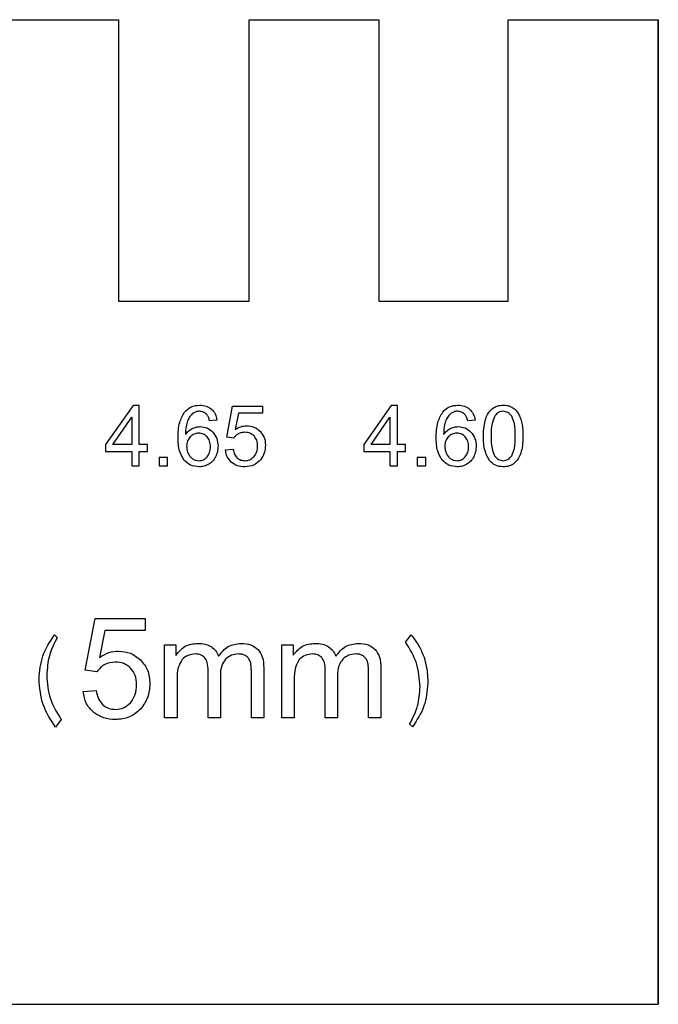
# Model space of a CAD drawing. Header units: millimetres. Extents: x -50.1 to 43.6, y -10 to 25.
# Tile 4 of 4: x 20.9 to 43.6, y -10 to 25. Entities that reach past the tile are written whole.
import ezdxf

# ---------------------------------------------------------------- set-up
doc = ezdxf.new("R2010")
doc.units = ezdxf.units.MM
doc.layers.get('0').update_dxf_attribs({"linetype": 'CONTINUOUS'})

msp = doc.modelspace()

# ---------------------------------------------------------------- linework, layer by layer
for p, q in [((19.768, 25), (24.418, 25)), ((24.418, 25), (24.418, 15)), ((29.068, 15), (29.068, 25)), ((29.068, 25), (33.668, 25)), ((33.668, 25), (33.668, 15)), ((38.268, 15), (38.268, 25)), ((38.268, 25), (43.604, 25)), ((43.604, -10), (43.604, 25)), ((43.604, 25), (43.604, -10)), ((24.418, 15), (29.068, 15)), ((33.668, 15), (38.268, 15)), ((28.267, 10.157), (28.475, 11.26)), ((28.475, 11.26), (29.543, 11.26)), ((29.543, 11.26), (29.543, 11.008)), ((28.686, 11.008), (28.571, 10.431)), ((29.543, 11.008), (28.686, 11.008)), ((27.92, 10.763), (27.658, 10.743)), ((37.093, 10.763), (36.831, 10.743)), ((28.515, 10.125), (28.267, 10.157)), ((28.22, 9.704), (28.497, 9.728)), ((23.242, 1.872), (23.592, 3.713)), ((23.592, 3.713), (25.366, 3.713)), ((25.366, 3.713), (25.366, 3.288)), ((23.941, 3.288), (23.748, 2.333)), ((25.366, 3.288), (23.941, 3.288)), ((22.146, 3.132), (22.244, 3.036)), ((34.624, 2.87), (34.822, 3.139)), ((26.062, 0.182), (26.062, 2.773)), ((26.062, 2.773), (26.458, 2.773)), ((26.458, 2.773), (26.458, 2.411)), ((30.227, 0.182), (30.227, 2.773)), ((30.227, 2.773), (30.623, 2.773)), ((30.623, 2.773), (30.623, 2.411)), ((26.458, 2.411), (26.468, 2.411)), ((30.623, 2.411), (30.633, 2.411)), ((23.657, 1.823), (23.242, 1.872)), ((27.603, 0.182), (27.603, 1.867)), ((29.143, 0.182), (29.143, 1.818)), ((29.583, 1.962), (29.583, 0.182)), ((31.768, 0.182), (31.768, 1.867)), ((33.308, 0.182), (33.308, 1.818)), ((33.748, 1.962), (33.748, 0.182)), ((26.502, 1.528), (26.502, 0.182)), ((28.042, 1.686), (28.042, 0.182)), ((30.667, 1.528), (30.667, 0.182)), ((32.207, 1.686), (32.207, 0.182)), ((23.167, 1.122), (23.626, 1.156)), ((22.388, 0.121), (22.188, -0.147)), ((26.502, 0.182), (26.062, 0.182)), ((28.042, 0.182), (27.603, 0.182)), ((29.583, 0.182), (29.143, 0.182)), ((30.667, 0.182), (30.227, 0.182)), ((32.207, 0.182), (31.768, 0.182)), ((33.748, 0.182), (33.308, 0.182)), ((34.864, -0.14), (34.768, -0.045)), ((-50, -10), (43.604, -10)), ((-50, -10), (43.604, -10))]:
    msp.add_line(p, q)
for points in [[(24.895, 9.656), (24.895, 9.142), (25.159, 9.142), (25.159, 9.656), (25.449, 9.656), (25.449, 9.898), (25.159, 9.898), (25.159, 11.289), (24.944, 11.289), (23.964, 9.898), (23.964, 9.656)], [(34.068, 9.656), (34.068, 9.142), (34.332, 9.142), (34.332, 9.656), (34.622, 9.656), (34.622, 9.898), (34.332, 9.898), (34.332, 11.289), (34.116, 11.289), (33.136, 9.898), (33.136, 9.656)], [(24.895, 10.866), (24.895, 9.898), (24.223, 9.898)], [(34.068, 10.866), (34.068, 9.898), (33.396, 9.898)], [(25.866, 9.442), (25.866, 9.142), (26.167, 9.142), (26.167, 9.442)], [(35.039, 9.442), (35.039, 9.142), (35.34, 9.142), (35.34, 9.442)]]:
    msp.add_lwpolyline(points, close=True)
for points, knots in [([(26.77, 11.052), (26.844, 11.124), (26.995, 11.27), (27.204, 11.289), (27.311, 11.298)], [0, 0, 0, 0, 0.02991912, 0.06103852, 0.06103852, 0.06103852, 0.06103852]), ([(27.311, 11.298), (27.39, 11.293), (27.542, 11.284), (27.666, 11.197), (27.725, 11.156)], [0, 0, 0, 0, 0.02330687, 0.04458803, 0.04458803, 0.04458803, 0.04458803]), ([(35.943, 11.052), (36.017, 11.124), (36.167, 11.27), (36.377, 11.289), (36.484, 11.298)], [0, 0, 0, 0, 0.02991874, 0.06103815, 0.06103815, 0.06103815, 0.06103815]), ([(36.484, 11.298), (36.563, 11.293), (36.715, 11.284), (36.839, 11.197), (36.898, 11.156)], [0, 0, 0, 0, 0.02330734, 0.04458809, 0.04458809, 0.04458809, 0.04458809]), ([(37.704, 11.172), (37.76, 11.209), (37.879, 11.286), (38.02, 11.294), (38.094, 11.298)], [0, 0, 0, 0, 0.01989179, 0.04158219, 0.04158219, 0.04158219, 0.04158219]), ([(38.094, 11.298), (38.148, 11.296), (38.254, 11.291), (38.35, 11.248), (38.397, 11.228)], [0, 0, 0, 0, 0.01631791, 0.03137096, 0.03137096, 0.03137096, 0.03137096]), ([(38.397, 11.228), (38.439, 11.202), (38.523, 11.149), (38.582, 11.068), (38.612, 11.027)], [0, 0, 0, 0, 0.01460195, 0.02968589, 0.02968589, 0.02968589, 0.02968589]), ([(26.54, 10.147), (26.543, 10.33), (26.548, 10.652), (26.704, 10.932), (26.77, 11.052)], [0, 0, 0, 0, 0.05406637, 0.09467861, 0.09467861, 0.09467861, 0.09467861]), ([(27.074, 11.011), (27.034, 10.976), (26.949, 10.902), (26.902, 10.8), (26.877, 10.746)], [0, 0, 0, 0, 0.01577003, 0.03330949, 0.03330949, 0.03330949, 0.03330949]), ([(27.295, 11.081), (27.254, 11.079), (27.175, 11.073), (27.107, 11.031), (27.074, 11.011)], [0, 0, 0, 0, 0.01195832, 0.02352145, 0.02352145, 0.02352145, 0.02352145]), ([(27.558, 10.968), (27.521, 11.001), (27.445, 11.067), (27.345, 11.077), (27.295, 11.081)], [0, 0, 0, 0, 0.01463189, 0.02933347, 0.02933347, 0.02933347, 0.02933347]), ([(27.658, 10.743), (27.647, 10.789), (27.627, 10.87), (27.579, 10.939), (27.558, 10.968)], [0, 0, 0, 0, 0.01406028, 0.02485181, 0.02485181, 0.02485181, 0.02485181]), ([(27.725, 11.156), (27.774, 11.102), (27.877, 10.991), (27.905, 10.841), (27.92, 10.763)], [0, 0, 0, 0, 0.02133662, 0.04459695, 0.04459695, 0.04459695, 0.04459695]), ([(35.713, 10.147), (35.716, 10.33), (35.721, 10.652), (35.876, 10.932), (35.943, 11.052)], [0, 0, 0, 0, 0.05406637, 0.09467901, 0.09467901, 0.09467901, 0.09467901]), ([(36.246, 11.011), (36.206, 10.976), (36.122, 10.902), (36.075, 10.8), (36.05, 10.746)], [0, 0, 0, 0, 0.01577037, 0.03330982, 0.03330982, 0.03330982, 0.03330982]), ([(36.468, 11.081), (36.427, 11.079), (36.348, 11.073), (36.28, 11.031), (36.246, 11.011)], [0, 0, 0, 0, 0.01195832, 0.02352103, 0.02352103, 0.02352103, 0.02352103]), ([(36.731, 10.968), (36.693, 11.001), (36.618, 11.067), (36.518, 11.077), (36.468, 11.081)], [0, 0, 0, 0, 0.0146315, 0.02933355, 0.02933355, 0.02933355, 0.02933355]), ([(36.831, 10.743), (36.82, 10.789), (36.8, 10.87), (36.752, 10.939), (36.731, 10.968)], [0, 0, 0, 0, 0.01406028, 0.02485207, 0.02485207, 0.02485207, 0.02485207]), ([(36.898, 11.156), (36.947, 11.102), (37.05, 10.991), (37.078, 10.841), (37.093, 10.763)], [0, 0, 0, 0, 0.02133691, 0.04459724, 0.04459724, 0.04459724, 0.04459724]), ([(37.471, 10.813), (37.499, 10.885), (37.552, 11.021), (37.655, 11.124), (37.704, 11.172)], [0, 0, 0, 0, 0.02281882, 0.04320984, 0.04320984, 0.04320984, 0.04320984]), ([(37.801, 10.926), (37.761, 10.834), (37.663, 10.604), (37.664, 10.352), (37.664, 10.201)], [0, 0, 0, 0, 0.02975148, 0.07444927, 0.07444927, 0.07444927, 0.07444927]), ([(38.091, 11.08), (38.033, 11.073), (37.916, 11.06), (37.839, 10.971), (37.801, 10.926)], [0, 0, 0, 0, 0.01678009, 0.03391523, 0.03391523, 0.03391523, 0.03391523]), ([(38.398, 10.905), (38.356, 10.956), (38.275, 11.054), (38.15, 11.071), (38.091, 11.08)], [0, 0, 0, 0, 0.01904117, 0.03651161, 0.03651161, 0.03651161, 0.03651161]), ([(38.523, 10.201), (38.524, 10.35), (38.527, 10.595), (38.434, 10.819), (38.398, 10.905)], [0, 0, 0, 0, 0.04423806, 0.07217557, 0.07217557, 0.07217557, 0.07217557]), ([(38.612, 11.027), (38.639, 10.98), (38.697, 10.879), (38.729, 10.767), (38.745, 10.708)], [0, 0, 0, 0, 0.01636381, 0.03471923, 0.03471923, 0.03471923, 0.03471923]), ([(26.877, 10.746), (26.856, 10.676), (26.808, 10.514), (26.804, 10.345), (26.803, 10.249)], [0, 0, 0, 0, 0.02182362, 0.05042244, 0.05042244, 0.05042244, 0.05042244]), ([(27.035, 10.465), (27.082, 10.485), (27.174, 10.526), (27.274, 10.532), (27.324, 10.535)], [0, 0, 0, 0, 0.01505305, 0.02991595, 0.02991595, 0.02991595, 0.02991595]), ([(27.324, 10.535), (27.409, 10.527), (27.579, 10.51), (27.708, 10.397), (27.772, 10.34)], [0, 0, 0, 0, 0.02487132, 0.0499924, 0.0499924, 0.0499924, 0.0499924]), ([(28.571, 10.431), (28.635, 10.47), (28.76, 10.547), (28.905, 10.559), (28.976, 10.566)], [0, 0, 0, 0, 0.02224097, 0.04327688, 0.04327688, 0.04327688, 0.04327688]), ([(28.976, 10.566), (29.066, 10.558), (29.245, 10.542), (29.383, 10.428), (29.451, 10.371)], [0, 0, 0, 0, 0.02638153, 0.05240413, 0.05240413, 0.05240413, 0.05240413]), ([(36.05, 10.746), (36.029, 10.676), (35.981, 10.514), (35.977, 10.345), (35.975, 10.249)], [0, 0, 0, 0, 0.02182338, 0.05042224, 0.05042224, 0.05042224, 0.05042224]), ([(36.208, 10.465), (36.255, 10.485), (36.347, 10.526), (36.447, 10.532), (36.497, 10.535)], [0, 0, 0, 0, 0.01505305, 0.02991548, 0.02991548, 0.02991548, 0.02991548]), ([(36.497, 10.535), (36.582, 10.527), (36.752, 10.51), (36.88, 10.397), (36.945, 10.34)], [0, 0, 0, 0, 0.02487179, 0.04999287, 0.04999287, 0.04999287, 0.04999287]), ([(37.393, 10.201), (37.395, 10.316), (37.398, 10.523), (37.448, 10.724), (37.471, 10.813)], [0, 0, 0, 0, 0.03440537, 0.06190876, 0.06190876, 0.06190876, 0.06190876]), ([(38.745, 10.708), (38.759, 10.634), (38.791, 10.467), (38.793, 10.297), (38.794, 10.201)], [0, 0, 0, 0, 0.02234192, 0.05100514, 0.05100514, 0.05100514, 0.05100514]), ([(26.803, 10.249), (26.835, 10.294), (26.899, 10.381), (26.991, 10.437), (27.035, 10.465)], [0, 0, 0, 0, 0.0164813, 0.03199468, 0.03199468, 0.03199468, 0.03199468]), ([(26.968, 10.173), (26.932, 10.126), (26.856, 10.027), (26.848, 9.903), (26.844, 9.838)], [0, 0, 0, 0, 0.0174646, 0.03650738, 0.03650738, 0.03650738, 0.03650738]), ([(27.271, 10.302), (27.214, 10.297), (27.099, 10.286), (27.012, 10.211), (26.968, 10.173)], [0, 0, 0, 0, 0.01682768, 0.03368249, 0.03368249, 0.03368249, 0.03368249]), ([(27.57, 10.173), (27.528, 10.211), (27.442, 10.286), (27.329, 10.297), (27.271, 10.302)], [0, 0, 0, 0, 0.01652637, 0.03331755, 0.03331755, 0.03331755, 0.03331755]), ([(27.689, 9.823), (27.685, 9.892), (27.679, 10.02), (27.605, 10.124), (27.57, 10.173)], [0, 0, 0, 0, 0.0201053, 0.03765371, 0.03765371, 0.03765371, 0.03765371]), ([(27.772, 10.34), (27.826, 10.269), (27.939, 10.121), (27.952, 9.936), (27.958, 9.839)], [0, 0, 0, 0, 0.02621388, 0.05450412, 0.05450412, 0.05450412, 0.05450412]), ([(28.676, 10.274), (28.644, 10.254), (28.581, 10.214), (28.537, 10.154), (28.515, 10.125)], [0, 0, 0, 0, 0.01128144, 0.02215021, 0.02215021, 0.02215021, 0.02215021]), ([(28.906, 10.333), (28.865, 10.331), (28.784, 10.326), (28.712, 10.291), (28.676, 10.274)], [0, 0, 0, 0, 0.01220987, 0.02394075, 0.02394075, 0.02394075, 0.02394075]), ([(29.237, 10.202), (29.191, 10.24), (29.095, 10.319), (28.97, 10.328), (28.906, 10.333)], [0, 0, 0, 0, 0.01755098, 0.0363658, 0.0363658, 0.0363658, 0.0363658]), ([(29.365, 9.846), (29.361, 9.916), (29.353, 10.048), (29.274, 10.153), (29.237, 10.202)], [0, 0, 0, 0, 0.02042816, 0.03856812, 0.03856812, 0.03856812, 0.03856812]), ([(29.451, 10.371), (29.507, 10.3), (29.624, 10.153), (29.637, 9.966), (29.644, 9.87)], [0, 0, 0, 0, 0.02657167, 0.05482041, 0.05482041, 0.05482041, 0.05482041]), ([(35.975, 10.249), (36.008, 10.294), (36.072, 10.381), (36.164, 10.437), (36.208, 10.465)], [0, 0, 0, 0, 0.01648161, 0.0319946, 0.0319946, 0.0319946, 0.0319946]), ([(36.141, 10.173), (36.105, 10.126), (36.029, 10.027), (36.021, 9.903), (36.016, 9.838)], [0, 0, 0, 0, 0.0174646, 0.03650738, 0.03650738, 0.03650738, 0.03650738]), ([(36.444, 10.302), (36.387, 10.297), (36.272, 10.286), (36.185, 10.211), (36.141, 10.173)], [0, 0, 0, 0, 0.01682721, 0.03368202, 0.03368202, 0.03368202, 0.03368202]), ([(36.743, 10.173), (36.701, 10.211), (36.615, 10.286), (36.501, 10.297), (36.444, 10.302)], [0, 0, 0, 0, 0.01652599, 0.03331763, 0.03331763, 0.03331763, 0.03331763]), ([(36.862, 9.823), (36.858, 9.892), (36.852, 10.02), (36.778, 10.124), (36.743, 10.173)], [0, 0, 0, 0, 0.02010523, 0.03765389, 0.03765389, 0.03765389, 0.03765389]), ([(36.945, 10.34), (36.999, 10.269), (37.112, 10.121), (37.125, 9.936), (37.131, 9.839)], [0, 0, 0, 0, 0.02621439, 0.05450447, 0.05450447, 0.05450447, 0.05450447]), ([(37.606, 9.328), (37.544, 9.443), (37.399, 9.714), (37.395, 10.023), (37.393, 10.201)], [0, 0, 0, 0, 0.03866379, 0.09100903, 0.09100903, 0.09100903, 0.09100903]), ([(37.664, 10.201), (37.663, 10.052), (37.66, 9.808), (37.752, 9.583), (37.787, 9.496)], [0, 0, 0, 0, 0.04416247, 0.07213233, 0.07213233, 0.07213233, 0.07213233]), ([(38.398, 9.498), (38.434, 9.585), (38.527, 9.808), (38.524, 10.052), (38.523, 10.201)], [0, 0, 0, 0, 0.02797203, 0.07202745, 0.07202745, 0.07202745, 0.07202745]), ([(38.794, 10.201), (38.792, 10.086), (38.789, 9.88), (38.739, 9.679), (38.716, 9.59)], [0, 0, 0, 0, 0.03422256, 0.06176176, 0.06176176, 0.06176176, 0.06176176]), ([(26.748, 9.347), (26.688, 9.452), (26.546, 9.698), (26.543, 9.983), (26.54, 10.147)], [0, 0, 0, 0, 0.03573818, 0.08384716, 0.08384716, 0.08384716, 0.08384716]), ([(26.844, 9.838), (26.846, 9.793), (26.851, 9.703), (26.884, 9.619), (26.901, 9.577)], [0, 0, 0, 0, 0.01340641, 0.02685145, 0.02685145, 0.02685145, 0.02685145]), ([(27.569, 9.457), (27.604, 9.508), (27.679, 9.618), (27.685, 9.752), (27.689, 9.823)], [0, 0, 0, 0, 0.01826923, 0.0392132, 0.0392132, 0.0392132, 0.0392132]), ([(27.958, 9.839), (27.955, 9.773), (27.948, 9.642), (27.896, 9.522), (27.87, 9.463)], [0, 0, 0, 0, 0.01964232, 0.03893107, 0.03893107, 0.03893107, 0.03893107]), ([(29.233, 9.466), (29.271, 9.519), (29.352, 9.633), (29.36, 9.773), (29.365, 9.846)], [0, 0, 0, 0, 0.01940697, 0.04104616, 0.04104616, 0.04104616, 0.04104616]), ([(29.644, 9.87), (29.638, 9.777), (29.625, 9.594), (29.524, 9.441), (29.474, 9.366)], [0, 0, 0, 0, 0.02750293, 0.05398827, 0.05398827, 0.05398827, 0.05398827]), ([(35.921, 9.347), (35.861, 9.452), (35.719, 9.698), (35.715, 9.983), (35.713, 10.147)], [0, 0, 0, 0, 0.03573839, 0.08384742, 0.08384742, 0.08384742, 0.08384742]), ([(36.016, 9.838), (36.019, 9.793), (36.024, 9.703), (36.057, 9.619), (36.074, 9.577)], [0, 0, 0, 0, 0.01340641, 0.0268513, 0.0268513, 0.0268513, 0.0268513]), ([(36.741, 9.457), (36.776, 9.508), (36.852, 9.618), (36.858, 9.752), (36.862, 9.823)], [0, 0, 0, 0, 0.018269, 0.03921297, 0.03921297, 0.03921297, 0.03921297]), ([(37.131, 9.839), (37.128, 9.773), (37.121, 9.642), (37.069, 9.522), (37.043, 9.463)], [0, 0, 0, 0, 0.01964232, 0.03893107, 0.03893107, 0.03893107, 0.03893107]), ([(26.901, 9.577), (26.922, 9.538), (26.962, 9.463), (27.03, 9.411), (27.063, 9.386)], [0, 0, 0, 0, 0.01302404, 0.02530201, 0.02530201, 0.02530201, 0.02530201]), ([(27.282, 9.322), (27.336, 9.328), (27.446, 9.341), (27.527, 9.417), (27.569, 9.457)], [0, 0, 0, 0, 0.01588857, 0.03250081, 0.03250081, 0.03250081, 0.03250081]), ([(27.87, 9.463), (27.839, 9.409), (27.779, 9.303), (27.68, 9.232), (27.632, 9.197)], [0, 0, 0, 0, 0.01841442, 0.03604935, 0.03604935, 0.03604935, 0.03604935]), ([(28.431, 9.269), (28.376, 9.33), (28.263, 9.454), (28.235, 9.619), (28.22, 9.704)], [0, 0, 0, 0, 0.0239654, 0.0492655, 0.0492655, 0.0492655, 0.0492655]), ([(28.497, 9.728), (28.509, 9.666), (28.531, 9.552), (28.605, 9.464), (28.639, 9.423)], [0, 0, 0, 0, 0.01844104, 0.03411144, 0.03411144, 0.03411144, 0.03411144]), ([(28.91, 9.322), (28.972, 9.328), (29.095, 9.34), (29.187, 9.424), (29.233, 9.466)], [0, 0, 0, 0, 0.01794075, 0.0361203, 0.0361203, 0.0361203, 0.0361203]), ([(36.074, 9.577), (36.094, 9.538), (36.135, 9.463), (36.203, 9.411), (36.236, 9.386)], [0, 0, 0, 0, 0.01302378, 0.02530248, 0.02530248, 0.02530248, 0.02530248]), ([(36.454, 9.322), (36.508, 9.328), (36.619, 9.341), (36.7, 9.417), (36.741, 9.457)], [0, 0, 0, 0, 0.0158881, 0.0325011, 0.0325011, 0.0325011, 0.0325011]), ([(37.043, 9.463), (37.012, 9.409), (36.952, 9.303), (36.853, 9.232), (36.804, 9.197)], [0, 0, 0, 0, 0.01841442, 0.03604972, 0.03604972, 0.03604972, 0.03604972]), ([(37.787, 9.496), (37.83, 9.446), (37.91, 9.349), (38.034, 9.331), (38.094, 9.322)], [0, 0, 0, 0, 0.01906753, 0.03636163, 0.03636163, 0.03636163, 0.03636163]), ([(38.094, 9.322), (38.153, 9.331), (38.277, 9.349), (38.356, 9.447), (38.398, 9.498)], [0, 0, 0, 0, 0.01726832, 0.03633128, 0.03633128, 0.03633128, 0.03633128]), ([(38.716, 9.59), (38.688, 9.518), (38.636, 9.382), (38.532, 9.28), (38.483, 9.231)], [0, 0, 0, 0, 0.0227216, 0.04321615, 0.04321615, 0.04321615, 0.04321615]), ([(27.286, 9.105), (27.181, 9.115), (26.974, 9.134), (26.823, 9.276), (26.748, 9.347)], [0, 0, 0, 0, 0.03052322, 0.06047306, 0.06047306, 0.06047306, 0.06047306]), ([(27.063, 9.386), (27.098, 9.368), (27.166, 9.331), (27.244, 9.325), (27.282, 9.322)], [0, 0, 0, 0, 0.01170194, 0.022987, 0.022987, 0.022987, 0.022987]), ([(27.632, 9.197), (27.578, 9.171), (27.47, 9.116), (27.348, 9.109), (27.286, 9.105)], [0, 0, 0, 0, 0.01767195, 0.0361268, 0.0361268, 0.0361268, 0.0361268]), ([(28.91, 9.105), (28.819, 9.111), (28.644, 9.121), (28.5, 9.221), (28.431, 9.269)], [0, 0, 0, 0, 0.02693734, 0.05151607, 0.05151607, 0.05151607, 0.05151607]), ([(28.639, 9.423), (28.679, 9.394), (28.76, 9.334), (28.86, 9.326), (28.91, 9.322)], [0, 0, 0, 0, 0.01454592, 0.02944688, 0.02944688, 0.02944688, 0.02944688]), ([(29.474, 9.366), (29.398, 9.29), (29.242, 9.135), (29.023, 9.115), (28.91, 9.105)], [0, 0, 0, 0, 0.0312902, 0.063918, 0.063918, 0.063918, 0.063918]), ([(36.459, 9.105), (36.354, 9.115), (36.147, 9.134), (35.996, 9.276), (35.921, 9.347)], [0, 0, 0, 0, 0.03052369, 0.06047277, 0.06047277, 0.06047277, 0.06047277]), ([(36.236, 9.386), (36.271, 9.368), (36.339, 9.331), (36.416, 9.325), (36.454, 9.322)], [0, 0, 0, 0, 0.01170151, 0.02298657, 0.02298657, 0.02298657, 0.02298657]), ([(36.804, 9.197), (36.751, 9.171), (36.643, 9.116), (36.521, 9.109), (36.459, 9.105)], [0, 0, 0, 0, 0.01767107, 0.0361264, 0.0361264, 0.0361264, 0.0361264]), ([(38.094, 9.105), (37.996, 9.114), (37.807, 9.13), (37.672, 9.263), (37.606, 9.328)], [0, 0, 0, 0, 0.02827568, 0.0551507, 0.0551507, 0.0551507, 0.0551507]), ([(38.483, 9.231), (38.427, 9.194), (38.309, 9.117), (38.167, 9.109), (38.094, 9.105)], [0, 0, 0, 0, 0.0198272, 0.04158931, 0.04158931, 0.04158931, 0.04158931]), ([(21.599, 1.564), (21.624, 1.844), (21.673, 2.412), (21.987, 2.889), (22.146, 3.132)], [0, 0, 0, 0, 0.0828016, 0.1683485, 0.1683485, 0.1683485, 0.1683485]), ([(22.244, 3.036), (22.136, 2.824), (21.922, 2.406), (21.889, 1.937), (21.873, 1.706)], [0, 0, 0, 0, 0.070598, 0.1394026, 0.1394026, 0.1394026, 0.1394026]), ([(26.468, 2.411), (26.566, 2.534), (26.766, 2.781), (27.082, 2.814), (27.241, 2.831)], [0, 0, 0, 0, 0.04527908, 0.09135189, 0.09135189, 0.09135189, 0.09135189]), ([(27.241, 2.831), (27.33, 2.828), (27.494, 2.822), (27.642, 2.75), (27.71, 2.717)], [0, 0, 0, 0, 0.02615875, 0.04873722, 0.04873722, 0.04873722, 0.04873722]), ([(27.979, 2.377), (28.083, 2.51), (28.287, 2.77), (28.616, 2.811), (28.777, 2.831)], [0, 0, 0, 0, 0.04838102, 0.09524795, 0.09524795, 0.09524795, 0.09524795]), ([(28.777, 2.831), (28.899, 2.826), (29.124, 2.816), (29.3, 2.677), (29.38, 2.614)], [0, 0, 0, 0, 0.03563376, 0.06554784, 0.06554784, 0.06554784, 0.06554784]), ([(30.633, 2.411), (30.731, 2.534), (30.931, 2.781), (31.247, 2.814), (31.406, 2.831)], [0, 0, 0, 0, 0.04527908, 0.09135189, 0.09135189, 0.09135189, 0.09135189]), ([(31.406, 2.831), (31.495, 2.828), (31.659, 2.822), (31.807, 2.75), (31.875, 2.717)], [0, 0, 0, 0, 0.02615875, 0.04873722, 0.04873722, 0.04873722, 0.04873722]), ([(32.144, 2.377), (32.248, 2.51), (32.452, 2.77), (32.781, 2.811), (32.942, 2.831)], [0, 0, 0, 0, 0.04838102, 0.09524795, 0.09524795, 0.09524795, 0.09524795]), ([(32.942, 2.831), (33.064, 2.826), (33.289, 2.816), (33.465, 2.677), (33.545, 2.614)], [0, 0, 0, 0, 0.03563376, 0.06554784, 0.06554784, 0.06554784, 0.06554784]), ([(35.137, 1.286), (35.116, 1.574), (35.076, 2.144), (34.774, 2.63), (34.624, 2.87)], [0, 0, 0, 0, 0.0851378, 0.1687802, 0.1687802, 0.1687802, 0.1687802]), ([(34.822, 3.139), (34.921, 3.008), (35.107, 2.76), (35.224, 2.473), (35.279, 2.338)], [0, 0, 0, 0, 0.04895967, 0.09252719, 0.09252719, 0.09252719, 0.09252719]), ([(23.748, 2.333), (23.856, 2.399), (24.065, 2.526), (24.309, 2.547), (24.427, 2.558)], [0, 0, 0, 0, 0.03734095, 0.07234023, 0.07234023, 0.07234023, 0.07234023]), ([(24.427, 2.558), (24.571, 2.544), (24.862, 2.517), (25.09, 2.333), (25.205, 2.24)], [0, 0, 0, 0, 0.04255534, 0.08577327, 0.08577327, 0.08577327, 0.08577327]), ([(27.149, 2.453), (27.059, 2.445), (26.882, 2.43), (26.748, 2.314), (26.682, 2.258)], [0, 0, 0, 0, 0.02627555, 0.05172662, 0.05172662, 0.05172662, 0.05172662]), ([(27.483, 2.328), (27.438, 2.365), (27.34, 2.442), (27.215, 2.449), (27.149, 2.453)], [0, 0, 0, 0, 0.01701316, 0.03648959, 0.03648959, 0.03648959, 0.03648959]), ([(27.71, 2.717), (27.768, 2.673), (27.888, 2.584), (27.948, 2.447), (27.979, 2.377)], [0, 0, 0, 0, 0.0213191, 0.04393582, 0.04393582, 0.04393582, 0.04393582]), ([(28.677, 2.453), (28.594, 2.445), (28.427, 2.43), (28.296, 2.325), (28.23, 2.272)], [0, 0, 0, 0, 0.02452831, 0.04915908, 0.04915908, 0.04915908, 0.04915908]), ([(28.992, 2.353), (28.95, 2.382), (28.857, 2.448), (28.741, 2.451), (28.677, 2.453)], [0, 0, 0, 0, 0.01490683, 0.03369, 0.03369, 0.03369, 0.03369]), ([(29.38, 2.614), (29.439, 2.526), (29.571, 2.33), (29.578, 2.093), (29.583, 1.962)], [0, 0, 0, 0, 0.0311235, 0.06948438, 0.06948438, 0.06948438, 0.06948438]), ([(31.314, 2.453), (31.224, 2.445), (31.047, 2.43), (30.913, 2.314), (30.847, 2.258)], [0, 0, 0, 0, 0.02627555, 0.05172662, 0.05172662, 0.05172662, 0.05172662]), ([(31.648, 2.328), (31.603, 2.365), (31.505, 2.442), (31.38, 2.449), (31.314, 2.453)], [0, 0, 0, 0, 0.01701316, 0.03648959, 0.03648959, 0.03648959, 0.03648959]), ([(31.875, 2.717), (31.933, 2.673), (32.053, 2.584), (32.113, 2.447), (32.144, 2.377)], [0, 0, 0, 0, 0.0213191, 0.04393582, 0.04393582, 0.04393582, 0.04393582]), ([(32.842, 2.453), (32.759, 2.445), (32.592, 2.43), (32.461, 2.325), (32.395, 2.272)], [0, 0, 0, 0, 0.02452831, 0.04915908, 0.04915908, 0.04915908, 0.04915908]), ([(33.157, 2.353), (33.115, 2.382), (33.022, 2.448), (32.906, 2.451), (32.842, 2.453)], [0, 0, 0, 0, 0.01490683, 0.03369, 0.03369, 0.03369, 0.03369]), ([(33.545, 2.614), (33.604, 2.526), (33.736, 2.33), (33.743, 2.093), (33.748, 1.962)], [0, 0, 0, 0, 0.0311235, 0.06948438, 0.06948438, 0.06948438, 0.06948438]), ([(24.307, 2.167), (24.175, 2.153), (23.912, 2.126), (23.742, 1.923), (23.657, 1.823)], [0, 0, 0, 0, 0.03833207, 0.07611638, 0.07611638, 0.07611638, 0.07611638]), ([(24.854, 1.95), (24.776, 2.013), (24.618, 2.144), (24.412, 2.159), (24.307, 2.167)], [0, 0, 0, 0, 0.02925189, 0.06012898, 0.06012898, 0.06012898, 0.06012898]), ([(25.205, 2.24), (25.302, 2.123), (25.504, 1.879), (25.526, 1.563), (25.537, 1.398)], [0, 0, 0, 0, 0.04443732, 0.09258261, 0.09258261, 0.09258261, 0.09258261]), ([(26.682, 2.258), (26.63, 2.166), (26.502, 1.942), (26.502, 1.682), (26.502, 1.528)], [0, 0, 0, 0, 0.03111985, 0.07632894, 0.07632894, 0.07632894, 0.07632894]), ([(27.603, 1.867), (27.603, 1.964), (27.602, 2.13), (27.518, 2.271), (27.483, 2.328)], [0, 0, 0, 0, 0.02853849, 0.04843726, 0.04843726, 0.04843726, 0.04843726]), ([(28.23, 2.272), (28.176, 2.196), (28.051, 2.022), (28.045, 1.807), (28.042, 1.686)], [0, 0, 0, 0, 0.02756094, 0.06278795, 0.06278795, 0.06278795, 0.06278795]), ([(29.119, 2.126), (29.107, 2.168), (29.083, 2.254), (29.023, 2.319), (28.992, 2.353)], [0, 0, 0, 0, 0.01291654, 0.02634775, 0.02634775, 0.02634775, 0.02634775]), ([(29.143, 1.818), (29.143, 1.874), (29.142, 1.977), (29.126, 2.079), (29.119, 2.126)], [0, 0, 0, 0, 0.01673477, 0.03089177, 0.03089177, 0.03089177, 0.03089177]), ([(30.847, 2.258), (30.795, 2.166), (30.667, 1.942), (30.667, 1.682), (30.667, 1.528)], [0, 0, 0, 0, 0.03111985, 0.07632894, 0.07632894, 0.07632894, 0.07632894]), ([(31.768, 1.867), (31.768, 1.964), (31.767, 2.13), (31.683, 2.271), (31.648, 2.328)], [0, 0, 0, 0, 0.02853849, 0.04843726, 0.04843726, 0.04843726, 0.04843726]), ([(32.395, 2.272), (32.341, 2.196), (32.216, 2.022), (32.21, 1.807), (32.207, 1.686)], [0, 0, 0, 0, 0.02756094, 0.06278795, 0.06278795, 0.06278795, 0.06278795]), ([(33.284, 2.126), (33.272, 2.168), (33.248, 2.254), (33.188, 2.319), (33.157, 2.353)], [0, 0, 0, 0, 0.01291654, 0.02634775, 0.02634775, 0.02634775, 0.02634775]), ([(33.308, 1.818), (33.308, 1.874), (33.307, 1.977), (33.291, 2.079), (33.284, 2.126)], [0, 0, 0, 0, 0.01673477, 0.03089177, 0.03089177, 0.03089177, 0.03089177]), ([(35.279, 2.338), (35.318, 2.197), (35.401, 1.895), (35.409, 1.582), (35.413, 1.415)], [0, 0, 0, 0, 0.04377668, 0.09357257, 0.09357257, 0.09357257, 0.09357257]), ([(25.066, 1.357), (25.06, 1.473), (25.047, 1.692), (24.916, 1.868), (24.854, 1.95)], [0, 0, 0, 0, 0.03404701, 0.06428018, 0.06428018, 0.06428018, 0.06428018]), ([(22.188, -0.147), (22.016, 0.111), (21.671, 0.63), (21.623, 1.251), (21.599, 1.564)], [0, 0, 0, 0, 0.0912717, 0.1836973, 0.1836973, 0.1836973, 0.1836973]), ([(21.873, 1.706), (21.894, 1.418), (21.935, 0.847), (22.238, 0.362), (22.388, 0.121)], [0, 0, 0, 0, 0.085147, 0.1688738, 0.1688738, 0.1688738, 0.1688738]), ([(35.413, 1.415), (35.388, 1.138), (35.338, 0.573), (35.024, 0.101), (34.864, -0.14)], [0, 0, 0, 0, 0.0820293, 0.1672898, 0.1672898, 0.1672898, 0.1672898]), ([(23.543, 0.373), (23.445, 0.471), (23.239, 0.679), (23.192, 0.97), (23.167, 1.122)], [0, 0, 0, 0, 0.04063809, 0.08573828, 0.08573828, 0.08573828, 0.08573828]), ([(23.626, 1.156), (23.647, 1.053), (23.685, 0.864), (23.809, 0.716), (23.865, 0.649)], [0, 0, 0, 0, 0.03093778, 0.05692041, 0.05692041, 0.05692041, 0.05692041]), ([(24.859, 0.734), (24.919, 0.825), (25.044, 1.014), (25.059, 1.24), (25.066, 1.357)], [0, 0, 0, 0, 0.0322618, 0.06665196, 0.06665196, 0.06665196, 0.06665196]), ([(25.537, 1.398), (25.524, 1.228), (25.498, 0.894), (25.299, 0.625), (25.2, 0.492)], [0, 0, 0, 0, 0.04997035, 0.09840493, 0.09840493, 0.09840493, 0.09840493]), ([(34.768, -0.045), (34.876, 0.167), (35.088, 0.586), (35.121, 1.055), (35.137, 1.286)], [0, 0, 0, 0, 0.0705261, 0.1393225, 0.1393225, 0.1393225, 0.1393225]), ([(24.317, 0.483), (24.423, 0.493), (24.633, 0.513), (24.784, 0.661), (24.859, 0.734)], [0, 0, 0, 0, 0.03091929, 0.06138464, 0.06138464, 0.06138464, 0.06138464]), ([(24.317, 0.121), (24.174, 0.131), (23.895, 0.15), (23.658, 0.299), (23.543, 0.373)], [0, 0, 0, 0, 0.04215837, 0.08253884, 0.08253884, 0.08253884, 0.08253884]), ([(23.865, 0.649), (23.931, 0.6), (24.065, 0.501), (24.231, 0.489), (24.317, 0.483)], [0, 0, 0, 0, 0.02393956, 0.0490048, 0.0490048, 0.0490048, 0.0490048]), ([(25.2, 0.492), (25.077, 0.384), (24.825, 0.162), (24.489, 0.135), (24.317, 0.121)], [0, 0, 0, 0, 0.04786417, 0.09816558, 0.09816558, 0.09816558, 0.09816558])]:
    msp.add_open_spline(points, degree=3, knots=knots)

doc.saveas('drawing.dxf')
